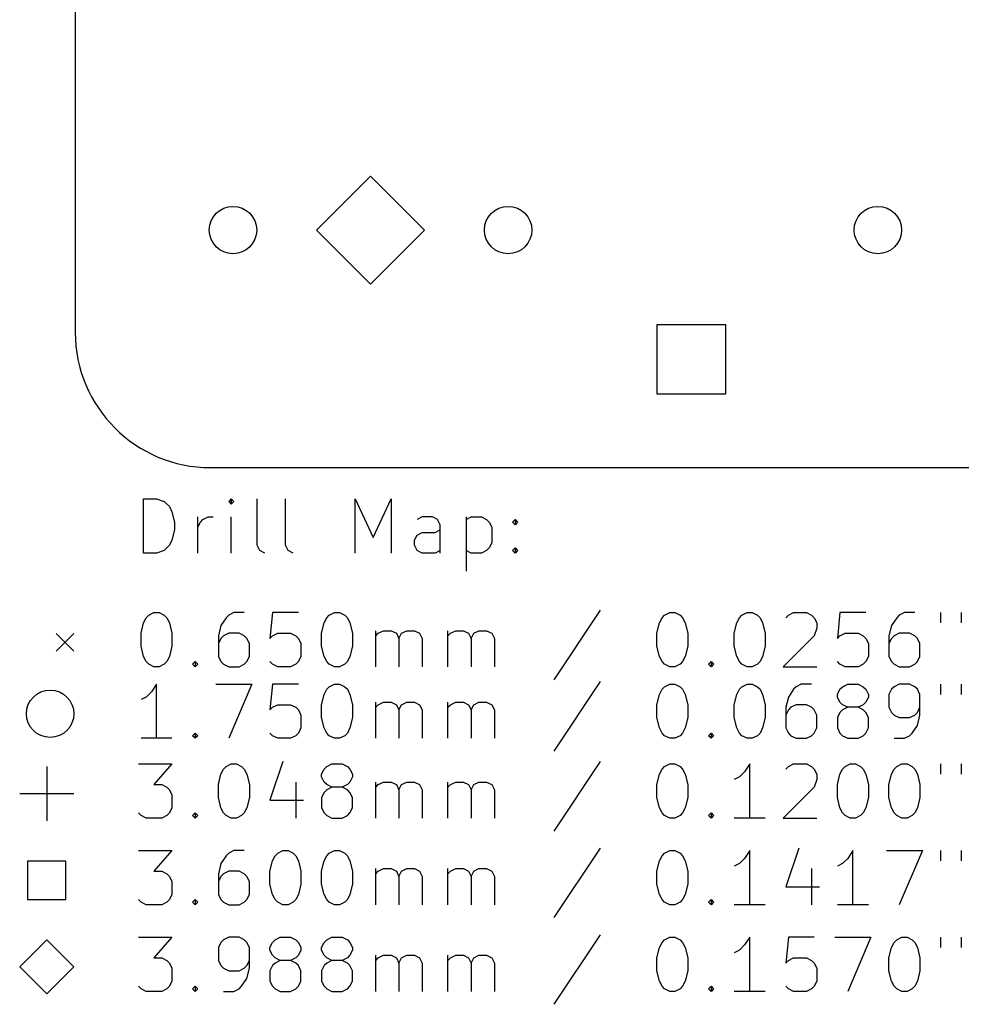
# Model space of a CAD drawing. Extents: x 75 to 360, y -180 to -33.
# Tile 1 of 6: x 75 to 110, y -179 to -143. Entities that reach past the tile are written whole.
import ezdxf

# ---------------------------------------------------------------- set-up
doc = ezdxf.new("R2010")
doc.units = 0
doc.layers.add('BLACK', color=7, linetype='CONTINUOUS')

msp = doc.modelspace()

# ---------------------------------------------------------------- linework, layer by layer
at = {"layer": 'BLACK', "linetype": 'CONTINUOUS'}
for p, q in [((77, -38), (77, -154.5)), ((87.9062, -148.731), (85.9123, -150.725)), ((89.9001, -150.725), (87.9062, -148.731)), ((85.9123, -150.725), (87.9062, -152.719)), ((87.9062, -152.719), (89.9001, -150.725)), ((101.023, -154.227), (98.4772, -154.227)), ((98.4772, -154.227), (98.4772, -156.773)), ((101.023, -156.773), (101.023, -154.227)), ((98.4772, -156.773), (101.023, -156.773)), ((82, -159.5), (355, -159.5)), ((79.5262, -162.655), (79.5262, -160.655)), ((79.5262, -160.655), (80.0024, -160.655)), ((80.0024, -160.655), (80.2881, -160.75)), ((82.7643, -160.655), (82.669, -160.75)), ((82.8595, -160.75), (82.7643, -160.655)), ((82.7643, -160.655), (82.7643, -160.845)), ((83.7167, -162.369), (83.7167, -160.655)), ((84.7643, -162.369), (84.7643, -160.655)), ((87.3357, -162.655), (87.3357, -160.655)), ((87.3357, -160.655), (88.0024, -162.083)), ((88.0024, -162.083), (88.669, -160.655)), ((88.669, -160.655), (88.669, -162.655)), ((80.2881, -160.75), (80.4786, -160.94)), ((80.4786, -160.94), (80.5738, -161.131)), ((82.669, -160.75), (82.7643, -160.845)), ((82.7643, -160.845), (82.8595, -160.75)), ((80.5738, -161.131), (80.669, -161.512)), ((81.5262, -162.655), (81.5262, -161.321)), ((81.6214, -161.512), (81.7167, -161.417)), ((81.7167, -161.417), (81.9071, -161.321)), ((81.9071, -161.321), (82.0976, -161.321)), ((82.7643, -162.655), (82.7643, -161.321)), ((89.8119, -161.321), (89.6214, -161.417)), ((90.1929, -161.321), (89.8119, -161.321)), ((90.3833, -161.417), (90.1929, -161.321)), ((90.4786, -161.607), (90.3833, -161.417)), ((91.431, -161.321), (91.431, -163.321)), ((91.431, -161.417), (91.6214, -161.321)), ((91.6214, -161.321), (92.0024, -161.321)), ((92.0024, -161.321), (92.1929, -161.417)), ((92.1929, -161.417), (92.2881, -161.512)), ((93.1452, -161.512), (93.2405, -161.417)), ((93.2405, -161.417), (93.3357, -161.512)), ((93.2405, -161.417), (93.2405, -161.607)), ((80.669, -161.798), (80.5738, -162.179)), ((80.669, -161.512), (80.669, -161.798)), ((81.5262, -161.702), (81.6214, -161.512)), ((90.2881, -161.893), (90.4786, -161.798)), ((90.4786, -162.655), (90.4786, -161.607)), ((92.2881, -161.512), (92.3833, -161.702)), ((92.3833, -161.702), (92.3833, -162.274)), ((93.2405, -161.607), (93.1452, -161.512)), ((93.3357, -161.512), (93.2405, -161.607)), ((80.5738, -162.179), (80.4786, -162.369)), ((89.5262, -162.179), (89.6214, -161.988)), ((89.5262, -162.369), (89.5262, -162.179)), ((89.6214, -161.988), (89.8119, -161.893)), ((89.8119, -161.893), (90.2881, -161.893)), ((80.4786, -162.369), (80.2881, -162.56)), ((83.8119, -162.56), (83.7167, -162.369)), ((84.8595, -162.56), (84.7643, -162.369)), ((89.6214, -162.56), (89.5262, -162.369)), ((92.2881, -162.464), (92.1929, -162.56)), ((92.3833, -162.274), (92.2881, -162.464)), ((93.1452, -162.56), (93.2405, -162.464)), ((93.2405, -162.464), (93.3357, -162.56)), ((93.2405, -162.464), (93.2405, -162.655)), ((80.0024, -162.655), (79.5262, -162.655)), ((80.2881, -162.56), (80.0024, -162.655)), ((84.0024, -162.655), (83.8119, -162.56)), ((85.05, -162.655), (84.8595, -162.56)), ((89.8119, -162.655), (89.6214, -162.56)), ((90.2881, -162.655), (89.8119, -162.655)), ((90.4786, -162.56), (90.2881, -162.655)), ((91.6214, -162.655), (91.431, -162.56)), ((92.0024, -162.655), (91.6214, -162.655)), ((92.1929, -162.56), (92.0024, -162.655)), ((93.2405, -162.655), (93.1452, -162.56)), ((93.3357, -162.56), (93.2405, -162.655)), ((79.5262, -165.236), (79.6214, -165.045)), ((79.6214, -165.045), (79.7167, -164.95)), ((79.7167, -164.95), (79.9071, -164.855)), ((79.9071, -164.855), (80.0976, -164.855)), ((80.0976, -164.855), (80.2881, -164.95)), ((80.2881, -164.95), (80.3833, -165.045)), ((80.3833, -165.045), (80.4786, -165.236)), ((82.5738, -165.045), (82.3833, -165.331)), ((82.669, -164.95), (82.5738, -165.045)), ((82.8595, -164.855), (82.669, -164.95)), ((83.2405, -164.855), (82.8595, -164.855)), ((84.2881, -164.855), (84.1929, -165.807)), ((85.2405, -164.855), (84.2881, -164.855)), ((86.1929, -165.236), (86.2881, -165.045)), ((86.2881, -165.045), (86.3833, -164.95)), ((86.3833, -164.95), (86.5738, -164.855)), ((86.5738, -164.855), (86.7643, -164.855)), ((86.7643, -164.855), (86.9548, -164.95)), ((86.9548, -164.95), (87.05, -165.045)), ((87.05, -165.045), (87.1452, -165.236)), ((96.3833, -164.76), (94.669, -167.331)), ((98.5738, -165.236), (98.669, -165.045)), ((98.669, -165.045), (98.7643, -164.95)), ((98.7643, -164.95), (98.9548, -164.855)), ((98.9548, -164.855), (99.1452, -164.855)), ((99.1452, -164.855), (99.3357, -164.95)), ((99.3357, -164.95), (99.431, -165.045)), ((99.431, -165.045), (99.5262, -165.236)), ((101.431, -165.236), (101.526, -165.045)), ((101.526, -165.045), (101.621, -164.95)), ((101.621, -164.95), (101.812, -164.855)), ((101.812, -164.855), (102.002, -164.855)), ((102.002, -164.855), (102.193, -164.95)), ((102.193, -164.95), (102.288, -165.045)), ((102.288, -165.045), (102.383, -165.236)), ((103.24, -165.045), (103.336, -164.95)), ((103.336, -164.95), (103.526, -164.855)), ((103.526, -164.855), (104.002, -164.855)), ((104.002, -164.855), (104.193, -164.95)), ((104.193, -164.95), (104.288, -165.045)), ((104.288, -165.045), (104.383, -165.236)), ((105.24, -164.855), (105.145, -165.807)), ((106.193, -164.855), (105.24, -164.855)), ((107.336, -165.045), (107.145, -165.331)), ((107.431, -164.95), (107.336, -165.045)), ((107.621, -164.855), (107.431, -164.95)), ((108.002, -164.855), (107.621, -164.855)), ((108.955, -164.855), (108.955, -165.236)), ((109.717, -164.855), (109.717, -165.236)), ((79.431, -165.617), (79.5262, -165.236)), ((80.4786, -165.236), (80.5738, -165.617)), ((82.3833, -165.331), (82.2881, -165.712)), ((86.0976, -165.617), (86.1929, -165.236)), ((87.1452, -165.236), (87.2405, -165.617)), ((98.4786, -165.617), (98.5738, -165.236)), ((99.5262, -165.236), (99.6214, -165.617)), ((101.336, -165.617), (101.431, -165.236)), ((102.383, -165.236), (102.479, -165.617)), ((104.383, -165.426), (104.288, -165.712)), ((104.383, -165.236), (104.383, -165.426)), ((107.145, -165.331), (107.05, -165.712)), ((76.3, -165.625), (76.95, -166.275)), ((76.95, -165.625), (76.3, -166.275)), ((79.431, -166.093), (79.431, -165.617)), ((80.5738, -165.617), (80.5738, -166.093)), ((82.2881, -165.712), (82.2881, -166.474)), ((82.3833, -165.807), (82.2881, -165.998)), ((82.4786, -165.712), (82.3833, -165.807)), ((82.669, -165.617), (82.4786, -165.712)), ((83.05, -165.617), (82.669, -165.617)), ((83.2405, -165.712), (83.05, -165.617)), ((83.3357, -165.807), (83.2405, -165.712)), ((83.431, -165.998), (83.3357, -165.807)), ((84.1929, -165.807), (84.2881, -165.712)), ((84.2881, -165.712), (84.4786, -165.617)), ((84.4786, -165.617), (84.9548, -165.617)), ((84.9548, -165.617), (85.1452, -165.712)), ((85.1452, -165.712), (85.2405, -165.807)), ((85.2405, -165.807), (85.3357, -165.998)), ((86.0976, -166.093), (86.0976, -165.617)), ((87.2405, -165.617), (87.2405, -166.093)), ((88.0976, -166.855), (88.0976, -165.521)), ((88.0976, -165.712), (88.1929, -165.617)), ((88.1929, -165.617), (88.3833, -165.521)), ((88.3833, -165.521), (88.669, -165.521)), ((88.669, -165.521), (88.8595, -165.617)), ((88.8595, -165.617), (88.9548, -165.807)), ((88.9548, -165.807), (89.05, -165.617)), ((88.9548, -165.807), (88.9548, -166.855)), ((89.05, -165.617), (89.2405, -165.521)), ((89.2405, -165.521), (89.5262, -165.521)), ((89.5262, -165.521), (89.7167, -165.617)), ((89.7167, -165.617), (89.8119, -165.807)), ((89.8119, -165.807), (89.8119, -166.855)), ((90.7643, -166.855), (90.7643, -165.521)), ((90.7643, -165.712), (90.8595, -165.617)), ((90.8595, -165.617), (91.05, -165.521)), ((91.05, -165.521), (91.3357, -165.521)), ((91.3357, -165.521), (91.5262, -165.617)), ((91.5262, -165.617), (91.6214, -165.807)), ((91.6214, -165.807), (91.7167, -165.617)), ((91.6214, -165.807), (91.6214, -166.855)), ((91.7167, -165.617), (91.9071, -165.521)), ((91.9071, -165.521), (92.1929, -165.521)), ((92.1929, -165.521), (92.3833, -165.617)), ((92.3833, -165.617), (92.4786, -165.807)), ((92.4786, -165.807), (92.4786, -166.855)), ((98.4786, -166.093), (98.4786, -165.617)), ((99.6214, -165.617), (99.6214, -166.093)), ((101.336, -166.093), (101.336, -165.617)), ((102.479, -165.617), (102.479, -166.093)), ((104.288, -165.712), (103.145, -166.855)), ((105.145, -165.807), (105.24, -165.712)), ((105.24, -165.712), (105.431, -165.617)), ((105.431, -165.617), (105.907, -165.617)), ((105.907, -165.617), (106.098, -165.712)), ((106.098, -165.712), (106.193, -165.807)), ((106.193, -165.807), (106.288, -165.998)), ((107.05, -165.712), (107.05, -166.474)), ((107.145, -165.807), (107.05, -165.998)), ((107.24, -165.712), (107.145, -165.807)), ((107.431, -165.617), (107.24, -165.712)), ((107.812, -165.617), (107.431, -165.617)), ((108.002, -165.712), (107.812, -165.617)), ((108.098, -165.807), (108.002, -165.712)), ((108.193, -165.998), (108.098, -165.807)), ((79.5262, -166.474), (79.431, -166.093)), ((80.5738, -166.093), (80.4786, -166.474)), ((83.431, -166.474), (83.431, -165.998)), ((85.3357, -165.998), (85.3357, -166.474)), ((86.1929, -166.474), (86.0976, -166.093)), ((87.2405, -166.093), (87.1452, -166.474)), ((98.5738, -166.474), (98.4786, -166.093)), ((99.6214, -166.093), (99.5262, -166.474)), ((101.431, -166.474), (101.336, -166.093)), ((102.479, -166.093), (102.383, -166.474)), ((106.288, -165.998), (106.288, -166.474)), ((108.193, -166.474), (108.193, -165.998)), ((79.6214, -166.664), (79.5262, -166.474)), ((80.4786, -166.474), (80.3833, -166.664)), ((82.2881, -166.474), (82.3833, -166.664)), ((83.3357, -166.664), (83.431, -166.474)), ((85.3357, -166.474), (85.2405, -166.664)), ((86.2881, -166.664), (86.1929, -166.474)), ((87.1452, -166.474), (87.05, -166.664)), ((98.669, -166.664), (98.5738, -166.474)), ((99.5262, -166.474), (99.431, -166.664)), ((101.526, -166.664), (101.431, -166.474)), ((102.383, -166.474), (102.288, -166.664)), ((106.288, -166.474), (106.193, -166.664)), ((107.05, -166.474), (107.145, -166.664)), ((108.098, -166.664), (108.193, -166.474)), ((79.7167, -166.76), (79.6214, -166.664)), ((79.9071, -166.855), (79.7167, -166.76)), ((80.0976, -166.855), (79.9071, -166.855)), ((80.2881, -166.76), (80.0976, -166.855)), ((80.3833, -166.664), (80.2881, -166.76)), ((81.3357, -166.76), (81.431, -166.664)), ((81.431, -166.855), (81.3357, -166.76)), ((81.431, -166.664), (81.5262, -166.76)), ((81.431, -166.664), (81.431, -166.855)), ((81.5262, -166.76), (81.431, -166.855)), ((82.3833, -166.664), (82.4786, -166.76)), ((82.4786, -166.76), (82.669, -166.855)), ((82.669, -166.855), (83.05, -166.855)), ((83.05, -166.855), (83.2405, -166.76)), ((83.2405, -166.76), (83.3357, -166.664)), ((84.2881, -166.76), (84.1929, -166.664)), ((84.4786, -166.855), (84.2881, -166.76)), ((84.9548, -166.855), (84.4786, -166.855)), ((85.1452, -166.76), (84.9548, -166.855)), ((85.2405, -166.664), (85.1452, -166.76)), ((86.3833, -166.76), (86.2881, -166.664)), ((86.5738, -166.855), (86.3833, -166.76)), ((86.7643, -166.855), (86.5738, -166.855)), ((86.9548, -166.76), (86.7643, -166.855)), ((87.05, -166.664), (86.9548, -166.76)), ((98.7643, -166.76), (98.669, -166.664)), ((98.9548, -166.855), (98.7643, -166.76)), ((99.1452, -166.855), (98.9548, -166.855)), ((99.3357, -166.76), (99.1452, -166.855)), ((99.431, -166.664), (99.3357, -166.76)), ((100.383, -166.76), (100.479, -166.664)), ((100.479, -166.855), (100.383, -166.76)), ((100.479, -166.664), (100.574, -166.76)), ((100.479, -166.664), (100.479, -166.855)), ((100.574, -166.76), (100.479, -166.855)), ((101.621, -166.76), (101.526, -166.664)), ((101.812, -166.855), (101.621, -166.76)), ((102.002, -166.855), (101.812, -166.855)), ((102.193, -166.76), (102.002, -166.855)), ((102.288, -166.664), (102.193, -166.76)), ((103.145, -166.855), (104.383, -166.855)), ((105.24, -166.76), (105.145, -166.664)), ((105.431, -166.855), (105.24, -166.76)), ((105.907, -166.855), (105.431, -166.855)), ((106.098, -166.76), (105.907, -166.855)), ((106.193, -166.664), (106.098, -166.76)), ((107.145, -166.664), (107.24, -166.76)), ((107.24, -166.76), (107.431, -166.855)), ((107.431, -166.855), (107.812, -166.855)), ((107.812, -166.855), (108.002, -166.76)), ((108.002, -166.76), (108.098, -166.664)), ((80.0024, -167.495), (79.8119, -167.78)), ((80.0024, -169.495), (80.0024, -167.495)), ((82.1929, -167.495), (83.5262, -167.495)), ((83.5262, -167.495), (82.669, -169.495)), ((84.2881, -167.495), (84.1929, -168.447)), ((85.2405, -167.495), (84.2881, -167.495)), ((86.2881, -167.685), (86.3833, -167.59)), ((86.3833, -167.59), (86.5738, -167.495)), ((86.5738, -167.495), (86.7643, -167.495)), ((86.7643, -167.495), (86.9548, -167.59)), ((86.9548, -167.59), (87.05, -167.685)), ((96.3833, -167.4), (94.669, -169.971)), ((98.669, -167.685), (98.7643, -167.59)), ((98.7643, -167.59), (98.9548, -167.495)), ((98.9548, -167.495), (99.1452, -167.495)), ((99.1452, -167.495), (99.3357, -167.59)), ((99.3357, -167.59), (99.431, -167.685)), ((101.526, -167.685), (101.621, -167.59)), ((101.621, -167.59), (101.812, -167.495)), ((101.812, -167.495), (102.002, -167.495)), ((102.002, -167.495), (102.193, -167.59)), ((102.193, -167.59), (102.288, -167.685)), ((103.621, -167.59), (103.526, -167.685)), ((103.812, -167.495), (103.621, -167.59)), ((104.193, -167.495), (103.812, -167.495)), ((105.24, -167.685), (105.336, -167.59)), ((105.336, -167.59), (105.526, -167.495)), ((105.526, -167.495), (105.907, -167.495)), ((105.907, -167.495), (106.098, -167.59)), ((106.098, -167.59), (106.193, -167.685)), ((107.24, -167.59), (107.145, -167.685)), ((107.431, -167.495), (107.24, -167.59)), ((107.812, -167.495), (107.431, -167.495)), ((108.002, -167.59), (107.812, -167.495)), ((108.098, -167.685), (108.002, -167.59)), ((108.955, -167.495), (108.955, -167.876)), ((109.717, -167.495), (109.717, -167.876)), ((79.6214, -167.971), (79.431, -168.066)), ((79.8119, -167.78), (79.6214, -167.971)), ((86.0976, -168.257), (86.1929, -167.876)), ((86.1929, -167.876), (86.2881, -167.685)), ((87.05, -167.685), (87.1452, -167.876)), ((87.1452, -167.876), (87.2405, -168.257)), ((98.4786, -168.257), (98.5738, -167.876)), ((98.5738, -167.876), (98.669, -167.685)), ((99.431, -167.685), (99.5262, -167.876)), ((99.5262, -167.876), (99.6214, -168.257)), ((101.336, -168.257), (101.431, -167.876)), ((101.431, -167.876), (101.526, -167.685)), ((102.288, -167.685), (102.383, -167.876)), ((102.383, -167.876), (102.479, -168.257)), ((103.336, -167.971), (103.24, -168.352)), ((103.526, -167.685), (103.336, -167.971)), ((105.145, -167.876), (105.24, -167.685)), ((105.145, -167.971), (105.145, -167.876)), ((105.24, -168.161), (105.145, -167.971)), ((106.193, -167.685), (106.288, -167.876)), ((106.288, -167.971), (106.193, -168.161)), ((106.288, -167.876), (106.288, -167.971)), ((107.145, -167.685), (107.05, -167.876)), ((107.05, -167.876), (107.05, -168.352)), ((108.193, -167.876), (108.098, -167.685)), ((108.193, -168.638), (108.193, -167.876)), ((84.1929, -168.447), (84.2881, -168.352)), ((84.2881, -168.352), (84.4786, -168.257)), ((84.4786, -168.257), (84.9548, -168.257)), ((84.9548, -168.257), (85.1452, -168.352)), ((85.1452, -168.352), (85.2405, -168.447)), ((86.0976, -168.733), (86.0976, -168.257)), ((87.2405, -168.257), (87.2405, -168.733)), ((88.0976, -169.495), (88.0976, -168.161)), ((88.0976, -168.352), (88.1929, -168.257)), ((88.1929, -168.257), (88.3833, -168.161)), ((88.3833, -168.161), (88.669, -168.161)), ((88.669, -168.161), (88.8595, -168.257)), ((88.8595, -168.257), (88.9548, -168.447)), ((88.9548, -168.447), (89.05, -168.257)), ((89.05, -168.257), (89.2405, -168.161)), ((89.2405, -168.161), (89.5262, -168.161)), ((89.5262, -168.161), (89.7167, -168.257)), ((89.7167, -168.257), (89.8119, -168.447)), ((90.7643, -169.495), (90.7643, -168.161)), ((90.7643, -168.352), (90.8595, -168.257)), ((90.8595, -168.257), (91.05, -168.161)), ((91.05, -168.161), (91.3357, -168.161)), ((91.3357, -168.161), (91.5262, -168.257)), ((91.5262, -168.257), (91.6214, -168.447)), ((91.6214, -168.447), (91.7167, -168.257)), ((91.7167, -168.257), (91.9071, -168.161)), ((91.9071, -168.161), (92.1929, -168.161)), ((92.1929, -168.161), (92.3833, -168.257)), ((92.3833, -168.257), (92.4786, -168.447)), ((98.4786, -168.733), (98.4786, -168.257)), ((99.6214, -168.257), (99.6214, -168.733)), ((101.336, -168.733), (101.336, -168.257)), ((102.479, -168.257), (102.479, -168.733)), ((103.24, -168.352), (103.24, -169.114)), ((103.431, -168.352), (103.336, -168.447)), ((103.621, -168.257), (103.431, -168.352)), ((104.002, -168.257), (103.621, -168.257)), ((104.193, -168.352), (104.002, -168.257)), ((104.288, -168.447), (104.193, -168.352)), ((105.336, -168.257), (105.24, -168.161)), ((105.526, -168.352), (105.336, -168.257)), ((105.526, -168.352), (105.336, -168.447)), ((105.907, -168.352), (105.526, -168.352)), ((106.098, -168.257), (105.907, -168.352)), ((106.098, -168.447), (105.907, -168.352)), ((106.193, -168.161), (106.098, -168.257)), ((107.05, -168.352), (107.145, -168.542)), ((108.098, -168.542), (108.193, -168.352)), ((85.2405, -168.447), (85.3357, -168.638)), ((85.3357, -168.638), (85.3357, -169.114)), ((86.1929, -169.114), (86.0976, -168.733)), ((87.2405, -168.733), (87.1452, -169.114)), ((88.9548, -168.447), (88.9548, -169.495)), ((89.8119, -168.447), (89.8119, -169.495)), ((91.6214, -168.447), (91.6214, -169.495)), ((92.4786, -168.447), (92.4786, -169.495)), ((98.5738, -169.114), (98.4786, -168.733)), ((99.6214, -168.733), (99.5262, -169.114)), ((101.431, -169.114), (101.336, -168.733)), ((102.479, -168.733), (102.383, -169.114)), ((103.336, -168.447), (103.24, -168.638)), ((104.383, -168.638), (104.288, -168.447)), ((104.383, -169.114), (104.383, -168.638)), ((105.24, -168.542), (105.145, -168.733)), ((105.145, -168.733), (105.145, -169.114)), ((105.336, -168.447), (105.24, -168.542)), ((106.193, -168.542), (106.098, -168.447)), ((106.288, -168.733), (106.193, -168.542)), ((106.288, -169.114), (106.288, -168.733)), ((107.145, -168.542), (107.24, -168.638)), ((107.24, -168.638), (107.431, -168.733)), ((107.431, -168.733), (107.812, -168.733)), ((107.812, -168.733), (108.002, -168.638)), ((108.002, -168.638), (108.098, -168.542)), ((108.098, -169.019), (108.193, -168.638)), ((107.907, -169.304), (108.098, -169.019)), ((81.3357, -169.4), (81.431, -169.304)), ((81.431, -169.495), (81.3357, -169.4)), ((81.431, -169.304), (81.5262, -169.4)), ((81.431, -169.304), (81.431, -169.495)), ((81.5262, -169.4), (81.431, -169.495)), ((84.2881, -169.4), (84.1929, -169.304)), ((84.4786, -169.495), (84.2881, -169.4)), ((85.1452, -169.4), (84.9548, -169.495)), ((85.2405, -169.304), (85.1452, -169.4)), ((85.3357, -169.114), (85.2405, -169.304)), ((86.2881, -169.304), (86.1929, -169.114)), ((86.3833, -169.4), (86.2881, -169.304)), ((86.5738, -169.495), (86.3833, -169.4)), ((86.9548, -169.4), (86.7643, -169.495)), ((87.05, -169.304), (86.9548, -169.4)), ((87.1452, -169.114), (87.05, -169.304)), ((98.669, -169.304), (98.5738, -169.114)), ((98.7643, -169.4), (98.669, -169.304)), ((98.9548, -169.495), (98.7643, -169.4)), ((99.3357, -169.4), (99.1452, -169.495)), ((99.431, -169.304), (99.3357, -169.4)), ((99.5262, -169.114), (99.431, -169.304)), ((100.383, -169.4), (100.479, -169.304)), ((100.479, -169.495), (100.383, -169.4)), ((100.479, -169.304), (100.574, -169.4)), ((100.479, -169.304), (100.479, -169.495)), ((100.574, -169.4), (100.479, -169.495)), ((101.526, -169.304), (101.431, -169.114)), ((101.621, -169.4), (101.526, -169.304)), ((101.812, -169.495), (101.621, -169.4)), ((102.193, -169.4), (102.002, -169.495)), ((102.288, -169.304), (102.193, -169.4)), ((102.383, -169.114), (102.288, -169.304)), ((103.24, -169.114), (103.336, -169.304)), ((103.336, -169.304), (103.431, -169.4)), ((103.431, -169.4), (103.621, -169.495)), ((104.002, -169.495), (104.193, -169.4)), ((104.193, -169.4), (104.288, -169.304)), ((104.288, -169.304), (104.383, -169.114)), ((105.145, -169.114), (105.24, -169.304)), ((105.24, -169.304), (105.336, -169.4)), ((105.336, -169.4), (105.526, -169.495)), ((105.907, -169.495), (106.098, -169.4)), ((106.098, -169.4), (106.193, -169.304)), ((106.193, -169.304), (106.288, -169.114)), ((107.621, -169.495), (107.812, -169.4)), ((107.812, -169.4), (107.907, -169.304)), ((80.5738, -169.495), (79.431, -169.495)), ((84.9548, -169.495), (84.4786, -169.495)), ((86.7643, -169.495), (86.5738, -169.495)), ((99.1452, -169.495), (98.9548, -169.495)), ((102.002, -169.495), (101.812, -169.495)), ((103.621, -169.495), (104.002, -169.495)), ((105.526, -169.495), (105.907, -169.495)), ((107.24, -169.495), (107.621, -169.495)), ((75.95, -170.54), (75.95, -172.54)), ((79.3357, -170.445), (80.5738, -170.445)), ((80.5738, -170.445), (79.9071, -171.207)), ((82.4786, -170.635), (82.5738, -170.54)), ((82.5738, -170.54), (82.7643, -170.445)), ((82.7643, -170.445), (82.9548, -170.445)), ((82.9548, -170.445), (83.1452, -170.54)), ((83.1452, -170.54), (83.2405, -170.635)), ((84.669, -170.35), (84.1929, -171.778)), ((86.1929, -170.635), (86.2881, -170.54)), ((86.2881, -170.54), (86.4786, -170.445)), ((86.4786, -170.445), (86.8595, -170.445)), ((86.8595, -170.445), (87.05, -170.54)), ((87.05, -170.54), (87.1452, -170.635)), ((96.3833, -170.35), (94.669, -172.921)), ((98.669, -170.635), (98.7643, -170.54)), ((98.7643, -170.54), (98.9548, -170.445)), ((98.9548, -170.445), (99.1452, -170.445)), ((99.1452, -170.445), (99.3357, -170.54)), ((99.3357, -170.54), (99.431, -170.635)), ((101.907, -170.445), (101.717, -170.73)), ((101.907, -172.445), (101.907, -170.445)), ((103.24, -170.635), (103.336, -170.54)), ((103.336, -170.54), (103.526, -170.445)), ((103.526, -170.445), (104.002, -170.445)), ((104.002, -170.445), (104.193, -170.54)), ((104.193, -170.54), (104.288, -170.635)), ((105.336, -170.635), (105.431, -170.54)), ((105.431, -170.54), (105.621, -170.445)), ((105.621, -170.445), (105.812, -170.445)), ((105.812, -170.445), (106.002, -170.54)), ((106.002, -170.54), (106.098, -170.635)), ((107.24, -170.635), (107.336, -170.54)), ((107.336, -170.54), (107.526, -170.445)), ((107.526, -170.445), (107.717, -170.445)), ((107.717, -170.445), (107.907, -170.54)), ((107.907, -170.54), (108.002, -170.635)), ((108.955, -170.445), (108.955, -170.826)), ((109.717, -170.445), (109.717, -170.826)), ((82.2881, -171.207), (82.3833, -170.826)), ((82.3833, -170.826), (82.4786, -170.635)), ((83.2405, -170.635), (83.3357, -170.826)), ((83.3357, -170.826), (83.431, -171.207)), ((86.0976, -170.826), (86.1929, -170.635)), ((86.0976, -170.921), (86.0976, -170.826)), ((87.1452, -170.635), (87.2405, -170.826)), ((87.2405, -170.826), (87.2405, -170.921)), ((98.4786, -171.207), (98.5738, -170.826)), ((98.5738, -170.826), (98.669, -170.635)), ((99.431, -170.635), (99.5262, -170.826)), ((99.5262, -170.826), (99.6214, -171.207)), ((101.717, -170.73), (101.526, -170.921)), ((104.288, -170.635), (104.383, -170.826)), ((104.383, -170.826), (104.383, -171.016)), ((105.145, -171.207), (105.24, -170.826)), ((105.24, -170.826), (105.336, -170.635)), ((106.098, -170.635), (106.193, -170.826)), ((106.193, -170.826), (106.288, -171.207)), ((107.05, -171.207), (107.145, -170.826)), ((107.145, -170.826), (107.24, -170.635)), ((108.002, -170.635), (108.098, -170.826)), ((108.098, -170.826), (108.193, -171.207)), ((79.9071, -171.207), (80.1929, -171.207)), ((80.1929, -171.207), (80.3833, -171.302)), ((82.2881, -171.683), (82.2881, -171.207)), ((83.431, -171.207), (83.431, -171.683)), ((85.1452, -171.111), (85.1452, -172.445)), ((86.1929, -171.111), (86.0976, -170.921)), ((86.2881, -171.207), (86.1929, -171.111)), ((86.4786, -171.302), (86.2881, -171.207)), ((87.05, -171.207), (86.8595, -171.302)), ((87.1452, -171.111), (87.05, -171.207)), ((87.2405, -170.921), (87.1452, -171.111)), ((88.0976, -172.445), (88.0976, -171.111)), ((88.0976, -171.302), (88.1929, -171.207)), ((88.1929, -171.207), (88.3833, -171.111)), ((88.3833, -171.111), (88.669, -171.111)), ((88.669, -171.111), (88.8595, -171.207)), ((88.8595, -171.207), (88.9548, -171.397)), ((88.9548, -171.397), (89.05, -171.207)), ((89.05, -171.207), (89.2405, -171.111)), ((89.2405, -171.111), (89.5262, -171.111)), ((89.5262, -171.111), (89.7167, -171.207)), ((89.7167, -171.207), (89.8119, -171.397)), ((90.7643, -172.445), (90.7643, -171.111)), ((90.7643, -171.302), (90.8595, -171.207)), ((90.8595, -171.207), (91.05, -171.111)), ((91.05, -171.111), (91.3357, -171.111)), ((91.3357, -171.111), (91.5262, -171.207)), ((91.5262, -171.207), (91.6214, -171.397)), ((91.6214, -171.397), (91.7167, -171.207)), ((91.7167, -171.207), (91.9071, -171.111)), ((91.9071, -171.111), (92.1929, -171.111)), ((92.1929, -171.111), (92.3833, -171.207)), ((92.3833, -171.207), (92.4786, -171.397)), ((98.4786, -171.683), (98.4786, -171.207)), ((99.6214, -171.207), (99.6214, -171.683)), ((101.526, -170.921), (101.336, -171.016)), ((104.383, -171.016), (104.288, -171.302)), ((105.145, -171.683), (105.145, -171.207)), ((106.288, -171.207), (106.288, -171.683)), ((107.05, -171.683), (107.05, -171.207)), ((108.193, -171.207), (108.193, -171.683)), ((74.95, -171.54), (76.95, -171.54)), ((80.3833, -171.302), (80.4786, -171.397)), ((80.4786, -171.397), (80.5738, -171.588)), ((80.5738, -171.588), (80.5738, -172.064)), ((86.1929, -171.492), (86.0976, -171.683)), ((86.2881, -171.397), (86.1929, -171.492)), ((86.4786, -171.302), (86.2881, -171.397)), ((86.8595, -171.302), (86.4786, -171.302)), ((87.05, -171.397), (86.8595, -171.302)), ((87.1452, -171.492), (87.05, -171.397)), ((87.2405, -171.683), (87.1452, -171.492)), ((88.9548, -171.397), (88.9548, -172.445)), ((89.8119, -171.397), (89.8119, -172.445)), ((91.6214, -171.397), (91.6214, -172.445)), ((92.4786, -171.397), (92.4786, -172.445)), ((104.288, -171.302), (103.145, -172.445)), ((82.3833, -172.064), (82.2881, -171.683)), ((83.431, -171.683), (83.3357, -172.064)), ((84.1929, -171.778), (85.431, -171.778)), ((86.0976, -171.683), (86.0976, -172.064)), ((87.2405, -172.064), (87.2405, -171.683)), ((98.5738, -172.064), (98.4786, -171.683)), ((99.6214, -171.683), (99.5262, -172.064)), ((105.24, -172.064), (105.145, -171.683)), ((106.288, -171.683), (106.193, -172.064)), ((107.145, -172.064), (107.05, -171.683)), ((108.193, -171.683), (108.098, -172.064)), ((79.431, -172.35), (79.3357, -172.254)), ((79.6214, -172.445), (79.431, -172.35)), ((80.3833, -172.35), (80.1929, -172.445)), ((80.4786, -172.254), (80.3833, -172.35)), ((80.5738, -172.064), (80.4786, -172.254)), ((81.3357, -172.35), (81.431, -172.254)), ((81.431, -172.445), (81.3357, -172.35)), ((81.431, -172.254), (81.5262, -172.35)), ((81.431, -172.254), (81.431, -172.445)), ((81.5262, -172.35), (81.431, -172.445)), ((82.4786, -172.254), (82.3833, -172.064)), ((82.5738, -172.35), (82.4786, -172.254)), ((82.7643, -172.445), (82.5738, -172.35)), ((83.1452, -172.35), (82.9548, -172.445)), ((83.2405, -172.254), (83.1452, -172.35)), ((83.3357, -172.064), (83.2405, -172.254)), ((86.0976, -172.064), (86.1929, -172.254)), ((86.1929, -172.254), (86.2881, -172.35)), ((86.2881, -172.35), (86.4786, -172.445)), ((86.8595, -172.445), (87.05, -172.35)), ((87.05, -172.35), (87.1452, -172.254)), ((87.1452, -172.254), (87.2405, -172.064)), ((98.669, -172.254), (98.5738, -172.064)), ((98.7643, -172.35), (98.669, -172.254)), ((98.9548, -172.445), (98.7643, -172.35)), ((99.3357, -172.35), (99.1452, -172.445)), ((99.431, -172.254), (99.3357, -172.35)), ((99.5262, -172.064), (99.431, -172.254)), ((100.383, -172.35), (100.479, -172.254)), ((100.479, -172.445), (100.383, -172.35)), ((100.479, -172.254), (100.574, -172.35)), ((100.479, -172.254), (100.479, -172.445)), ((100.574, -172.35), (100.479, -172.445)), ((105.336, -172.254), (105.24, -172.064)), ((105.431, -172.35), (105.336, -172.254)), ((105.621, -172.445), (105.431, -172.35)), ((106.002, -172.35), (105.812, -172.445)), ((106.098, -172.254), (106.002, -172.35)), ((106.193, -172.064), (106.098, -172.254)), ((107.24, -172.254), (107.145, -172.064)), ((107.336, -172.35), (107.24, -172.254)), ((107.526, -172.445), (107.336, -172.35)), ((107.907, -172.35), (107.717, -172.445)), ((108.002, -172.254), (107.907, -172.35)), ((108.098, -172.064), (108.002, -172.254)), ((80.1929, -172.445), (79.6214, -172.445)), ((82.9548, -172.445), (82.7643, -172.445)), ((86.4786, -172.445), (86.8595, -172.445)), ((99.1452, -172.445), (98.9548, -172.445)), ((102.479, -172.445), (101.336, -172.445)), ((103.145, -172.445), (104.383, -172.445)), ((105.812, -172.445), (105.621, -172.445)), ((107.717, -172.445), (107.526, -172.445)), ((79.3357, -173.645), (80.5738, -173.645)), ((80.5738, -173.645), (79.9071, -174.407)), ((82.669, -173.74), (82.5738, -173.835)), ((82.8595, -173.645), (82.669, -173.74)), ((83.2405, -173.645), (82.8595, -173.645)), ((84.3833, -173.835), (84.4786, -173.74)), ((84.4786, -173.74), (84.669, -173.645)), ((84.669, -173.645), (84.8595, -173.645)), ((84.8595, -173.645), (85.05, -173.74)), ((85.05, -173.74), (85.1452, -173.835)), ((86.2881, -173.835), (86.3833, -173.74)), ((86.3833, -173.74), (86.5738, -173.645)), ((86.5738, -173.645), (86.7643, -173.645)), ((86.7643, -173.645), (86.9548, -173.74)), ((86.9548, -173.74), (87.05, -173.835)), ((96.3833, -173.55), (94.669, -176.121)), ((98.669, -173.835), (98.7643, -173.74)), ((98.7643, -173.74), (98.9548, -173.645)), ((98.9548, -173.645), (99.1452, -173.645)), ((99.1452, -173.645), (99.3357, -173.74)), ((99.3357, -173.74), (99.431, -173.835)), ((101.907, -173.645), (101.717, -173.93)), ((101.907, -175.645), (101.907, -173.645)), ((103.717, -173.55), (103.24, -174.978)), ((105.717, -173.645), (105.526, -173.93)), ((105.717, -175.645), (105.717, -173.645)), ((106.955, -173.645), (108.288, -173.645)), ((108.288, -173.645), (107.431, -175.645)), ((108.955, -173.645), (108.955, -174.026)), ((109.717, -173.645), (109.717, -174.026)), ((76.6571, -174.033), (75.2429, -174.033)), ((75.2429, -174.033), (75.2429, -175.447)), ((76.6571, -175.447), (76.6571, -174.033)), ((82.3833, -174.121), (82.2881, -174.502)), ((82.5738, -173.835), (82.3833, -174.121)), ((84.1929, -174.407), (84.2881, -174.026)), ((84.2881, -174.026), (84.3833, -173.835)), ((85.1452, -173.835), (85.2405, -174.026)), ((85.2405, -174.026), (85.3357, -174.407)), ((86.0976, -174.407), (86.1929, -174.026)), ((86.1929, -174.026), (86.2881, -173.835)), ((87.05, -173.835), (87.1452, -174.026)), ((87.1452, -174.026), (87.2405, -174.407)), ((98.4786, -174.407), (98.5738, -174.026)), ((98.5738, -174.026), (98.669, -173.835)), ((99.431, -173.835), (99.5262, -174.026)), ((99.5262, -174.026), (99.6214, -174.407)), ((101.526, -174.121), (101.336, -174.216)), ((101.717, -173.93), (101.526, -174.121)), ((105.336, -174.121), (105.145, -174.216)), ((105.526, -173.93), (105.336, -174.121)), ((79.9071, -174.407), (80.1929, -174.407)), ((80.1929, -174.407), (80.3833, -174.502)), ((80.3833, -174.502), (80.4786, -174.597)), ((82.2881, -174.502), (82.2881, -175.264)), ((82.4786, -174.502), (82.3833, -174.597)), ((82.669, -174.407), (82.4786, -174.502)), ((83.05, -174.407), (82.669, -174.407)), ((83.2405, -174.502), (83.05, -174.407)), ((83.3357, -174.597), (83.2405, -174.502)), ((84.1929, -174.883), (84.1929, -174.407)), ((85.3357, -174.407), (85.3357, -174.883)), ((86.0976, -174.883), (86.0976, -174.407)), ((87.2405, -174.407), (87.2405, -174.883)), ((88.0976, -175.645), (88.0976, -174.311)), ((88.0976, -174.502), (88.1929, -174.407)), ((88.1929, -174.407), (88.3833, -174.311)), ((88.3833, -174.311), (88.669, -174.311)), ((88.669, -174.311), (88.8595, -174.407)), ((88.8595, -174.407), (88.9548, -174.597)), ((88.9548, -174.597), (89.05, -174.407)), ((89.05, -174.407), (89.2405, -174.311)), ((89.2405, -174.311), (89.5262, -174.311)), ((89.5262, -174.311), (89.7167, -174.407)), ((89.7167, -174.407), (89.8119, -174.597)), ((90.7643, -175.645), (90.7643, -174.311)), ((90.7643, -174.502), (90.8595, -174.407)), ((90.8595, -174.407), (91.05, -174.311)), ((91.05, -174.311), (91.3357, -174.311)), ((91.3357, -174.311), (91.5262, -174.407)), ((91.5262, -174.407), (91.6214, -174.597)), ((91.6214, -174.597), (91.7167, -174.407)), ((91.7167, -174.407), (91.9071, -174.311)), ((91.9071, -174.311), (92.1929, -174.311)), ((92.1929, -174.311), (92.3833, -174.407)), ((92.3833, -174.407), (92.4786, -174.597)), ((98.4786, -174.883), (98.4786, -174.407)), ((99.6214, -174.407), (99.6214, -174.883)), ((104.193, -174.311), (104.193, -175.645)), ((80.4786, -174.597), (80.5738, -174.788)), ((80.5738, -174.788), (80.5738, -175.264)), ((82.3833, -174.597), (82.2881, -174.788)), ((83.431, -174.788), (83.3357, -174.597)), ((83.431, -175.264), (83.431, -174.788)), ((84.2881, -175.264), (84.1929, -174.883)), ((85.3357, -174.883), (85.2405, -175.264)), ((86.1929, -175.264), (86.0976, -174.883)), ((87.2405, -174.883), (87.1452, -175.264)), ((88.9548, -174.597), (88.9548, -175.645)), ((89.8119, -174.597), (89.8119, -175.645)), ((91.6214, -174.597), (91.6214, -175.645)), ((92.4786, -174.597), (92.4786, -175.645)), ((98.5738, -175.264), (98.4786, -174.883)), ((99.6214, -174.883), (99.5262, -175.264)), ((80.5738, -175.264), (80.4786, -175.454)), ((82.2881, -175.264), (82.3833, -175.454)), ((83.3357, -175.454), (83.431, -175.264)), ((84.3833, -175.454), (84.2881, -175.264)), ((85.2405, -175.264), (85.1452, -175.454)), ((86.2881, -175.454), (86.1929, -175.264)), ((87.1452, -175.264), (87.05, -175.454)), ((98.669, -175.454), (98.5738, -175.264)), ((99.5262, -175.264), (99.431, -175.454)), ((103.24, -174.978), (104.479, -174.978)), ((75.2429, -175.447), (76.6571, -175.447)), ((79.431, -175.55), (79.3357, -175.454)), ((79.6214, -175.645), (79.431, -175.55)), ((80.1929, -175.645), (79.6214, -175.645)), ((80.3833, -175.55), (80.1929, -175.645)), ((80.4786, -175.454), (80.3833, -175.55)), ((81.3357, -175.55), (81.431, -175.454)), ((81.431, -175.645), (81.3357, -175.55)), ((81.431, -175.454), (81.5262, -175.55)), ((81.431, -175.454), (81.431, -175.645)), ((81.5262, -175.55), (81.431, -175.645)), ((82.3833, -175.454), (82.4786, -175.55)), ((82.4786, -175.55), (82.669, -175.645)), ((82.669, -175.645), (83.05, -175.645)), ((83.05, -175.645), (83.2405, -175.55)), ((83.2405, -175.55), (83.3357, -175.454)), ((84.4786, -175.55), (84.3833, -175.454)), ((84.669, -175.645), (84.4786, -175.55)), ((84.8595, -175.645), (84.669, -175.645)), ((85.05, -175.55), (84.8595, -175.645)), ((85.1452, -175.454), (85.05, -175.55)), ((86.3833, -175.55), (86.2881, -175.454)), ((86.5738, -175.645), (86.3833, -175.55)), ((86.7643, -175.645), (86.5738, -175.645)), ((86.9548, -175.55), (86.7643, -175.645)), ((87.05, -175.454), (86.9548, -175.55)), ((98.7643, -175.55), (98.669, -175.454)), ((98.9548, -175.645), (98.7643, -175.55)), ((99.1452, -175.645), (98.9548, -175.645)), ((99.3357, -175.55), (99.1452, -175.645)), ((99.431, -175.454), (99.3357, -175.55)), ((100.383, -175.55), (100.479, -175.454)), ((100.479, -175.645), (100.383, -175.55)), ((100.479, -175.454), (100.574, -175.55)), ((100.479, -175.454), (100.479, -175.645)), ((100.574, -175.55), (100.479, -175.645)), ((102.479, -175.645), (101.336, -175.645)), ((106.288, -175.645), (105.145, -175.645)), ((75.95, -176.94), (74.95, -177.94)), ((76.95, -177.94), (75.95, -176.94)), ((79.3357, -176.845), (80.5738, -176.845)), ((80.5738, -176.845), (79.9071, -177.607)), ((82.3833, -177.035), (82.2881, -177.226)), ((82.4786, -176.94), (82.3833, -177.035)), ((82.669, -176.845), (82.4786, -176.94)), ((83.05, -176.845), (82.669, -176.845)), ((83.2405, -176.94), (83.05, -176.845)), ((83.3357, -177.035), (83.2405, -176.94)), ((83.431, -177.226), (83.3357, -177.035)), ((84.1929, -177.226), (84.2881, -177.035)), ((84.2881, -177.035), (84.3833, -176.94)), ((84.3833, -176.94), (84.5738, -176.845)), ((84.5738, -176.845), (84.9548, -176.845)), ((84.9548, -176.845), (85.1452, -176.94)), ((85.1452, -176.94), (85.2405, -177.035)), ((85.2405, -177.035), (85.3357, -177.226)), ((86.0976, -177.226), (86.1929, -177.035)), ((86.1929, -177.035), (86.2881, -176.94)), ((86.2881, -176.94), (86.4786, -176.845)), ((86.4786, -176.845), (86.8595, -176.845)), ((86.8595, -176.845), (87.05, -176.94)), ((87.05, -176.94), (87.1452, -177.035)), ((87.1452, -177.035), (87.2405, -177.226)), ((96.3833, -176.75), (94.669, -179.321)), ((98.5738, -177.226), (98.669, -177.035)), ((98.669, -177.035), (98.7643, -176.94)), ((98.7643, -176.94), (98.9548, -176.845)), ((98.9548, -176.845), (99.1452, -176.845)), ((99.1452, -176.845), (99.3357, -176.94)), ((99.3357, -176.94), (99.431, -177.035)), ((99.431, -177.035), (99.5262, -177.226)), ((101.907, -176.845), (101.717, -177.13)), ((101.907, -178.845), (101.907, -176.845)), ((103.336, -176.845), (103.24, -177.797)), ((104.288, -176.845), (103.336, -176.845)), ((105.05, -176.845), (106.383, -176.845)), ((106.383, -176.845), (105.526, -178.845)), ((107.145, -177.226), (107.24, -177.035)), ((107.24, -177.035), (107.336, -176.94)), ((107.336, -176.94), (107.526, -176.845)), ((107.526, -176.845), (107.717, -176.845)), ((107.717, -176.845), (107.907, -176.94)), ((107.907, -176.94), (108.002, -177.035)), ((108.002, -177.035), (108.098, -177.226)), ((108.955, -176.845), (108.955, -177.226)), ((109.717, -176.845), (109.717, -177.226)), ((82.2881, -177.226), (82.2881, -177.702)), ((83.431, -177.988), (83.431, -177.226)), ((84.1929, -177.321), (84.1929, -177.226)), ((84.2881, -177.511), (84.1929, -177.321)), ((85.3357, -177.321), (85.2405, -177.511)), ((85.3357, -177.226), (85.3357, -177.321)), ((86.0976, -177.321), (86.0976, -177.226)), ((86.1929, -177.511), (86.0976, -177.321)), ((87.2405, -177.321), (87.1452, -177.511)), ((87.2405, -177.226), (87.2405, -177.321)), ((98.4786, -177.607), (98.5738, -177.226)), ((99.5262, -177.226), (99.6214, -177.607)), ((101.526, -177.321), (101.336, -177.416)), ((101.717, -177.13), (101.526, -177.321)), ((107.05, -177.607), (107.145, -177.226)), ((108.098, -177.226), (108.193, -177.607)), ((79.9071, -177.607), (80.1929, -177.607)), ((80.1929, -177.607), (80.3833, -177.702)), ((80.3833, -177.702), (80.4786, -177.797)), ((80.4786, -177.797), (80.5738, -177.988)), ((82.2881, -177.702), (82.3833, -177.892)), ((83.3357, -177.892), (83.431, -177.702)), ((84.3833, -177.607), (84.2881, -177.511)), ((84.3833, -177.797), (84.2881, -177.892)), ((84.5738, -177.702), (84.3833, -177.607)), ((84.5738, -177.702), (84.3833, -177.797)), ((84.9548, -177.702), (84.5738, -177.702)), ((85.1452, -177.607), (84.9548, -177.702)), ((85.1452, -177.797), (84.9548, -177.702)), ((85.2405, -177.511), (85.1452, -177.607)), ((85.2405, -177.892), (85.1452, -177.797)), ((86.2881, -177.607), (86.1929, -177.511)), ((86.2881, -177.797), (86.1929, -177.892)), ((86.4786, -177.702), (86.2881, -177.607)), ((86.4786, -177.702), (86.2881, -177.797)), ((86.8595, -177.702), (86.4786, -177.702)), ((87.05, -177.607), (86.8595, -177.702)), ((87.05, -177.797), (86.8595, -177.702)), ((87.1452, -177.511), (87.05, -177.607)), ((87.1452, -177.892), (87.05, -177.797)), ((88.0976, -178.845), (88.0976, -177.511)), ((88.0976, -177.702), (88.1929, -177.607)), ((88.1929, -177.607), (88.3833, -177.511)), ((88.3833, -177.511), (88.669, -177.511)), ((88.669, -177.511), (88.8595, -177.607)), ((88.8595, -177.607), (88.9548, -177.797)), ((88.9548, -177.797), (89.05, -177.607)), ((88.9548, -177.797), (88.9548, -178.845)), ((89.05, -177.607), (89.2405, -177.511)), ((89.2405, -177.511), (89.5262, -177.511)), ((89.5262, -177.511), (89.7167, -177.607)), ((89.7167, -177.607), (89.8119, -177.797)), ((89.8119, -177.797), (89.8119, -178.845)), ((90.7643, -178.845), (90.7643, -177.511)), ((90.7643, -177.702), (90.8595, -177.607)), ((90.8595, -177.607), (91.05, -177.511)), ((91.05, -177.511), (91.3357, -177.511)), ((91.3357, -177.511), (91.5262, -177.607)), ((91.5262, -177.607), (91.6214, -177.797)), ((91.6214, -177.797), (91.7167, -177.607)), ((91.6214, -177.797), (91.6214, -178.845)), ((91.7167, -177.607), (91.9071, -177.511)), ((91.9071, -177.511), (92.1929, -177.511)), ((92.1929, -177.511), (92.3833, -177.607)), ((92.3833, -177.607), (92.4786, -177.797)), ((92.4786, -177.797), (92.4786, -178.845)), ((98.4786, -178.083), (98.4786, -177.607)), ((99.6214, -177.607), (99.6214, -178.083)), ((103.24, -177.797), (103.336, -177.702)), ((103.336, -177.702), (103.526, -177.607)), ((103.526, -177.607), (104.002, -177.607)), ((104.002, -177.607), (104.193, -177.702)), ((104.193, -177.702), (104.288, -177.797)), ((104.288, -177.797), (104.383, -177.988)), ((107.05, -178.083), (107.05, -177.607)), ((108.193, -177.607), (108.193, -178.083)), ((74.95, -177.94), (75.95, -178.94)), ((75.95, -178.94), (76.95, -177.94)), ((80.5738, -177.988), (80.5738, -178.464)), ((82.3833, -177.892), (82.4786, -177.988)), ((82.4786, -177.988), (82.669, -178.083)), ((82.669, -178.083), (83.05, -178.083)), ((83.05, -178.083), (83.2405, -177.988)), ((83.2405, -177.988), (83.3357, -177.892)), ((83.3357, -178.369), (83.431, -177.988)), ((84.2881, -177.892), (84.1929, -178.083)), ((84.1929, -178.083), (84.1929, -178.464)), ((85.3357, -178.083), (85.2405, -177.892)), ((85.3357, -178.464), (85.3357, -178.083)), ((86.1929, -177.892), (86.0976, -178.083)), ((86.0976, -178.083), (86.0976, -178.464)), ((87.2405, -178.083), (87.1452, -177.892)), ((87.2405, -178.464), (87.2405, -178.083)), ((98.5738, -178.464), (98.4786, -178.083)), ((99.6214, -178.083), (99.5262, -178.464)), ((104.383, -177.988), (104.383, -178.464)), ((107.145, -178.464), (107.05, -178.083)), ((108.193, -178.083), (108.098, -178.464)), ((80.5738, -178.464), (80.4786, -178.654)), ((83.1452, -178.654), (83.3357, -178.369)), ((84.1929, -178.464), (84.2881, -178.654)), ((85.2405, -178.654), (85.3357, -178.464)), ((86.0976, -178.464), (86.1929, -178.654)), ((87.1452, -178.654), (87.2405, -178.464)), ((98.669, -178.654), (98.5738, -178.464)), ((99.5262, -178.464), (99.431, -178.654)), ((104.383, -178.464), (104.288, -178.654)), ((107.24, -178.654), (107.145, -178.464)), ((108.098, -178.464), (108.002, -178.654)), ((79.431, -178.75), (79.3357, -178.654)), ((79.6214, -178.845), (79.431, -178.75)), ((80.1929, -178.845), (79.6214, -178.845)), ((80.3833, -178.75), (80.1929, -178.845)), ((80.4786, -178.654), (80.3833, -178.75)), ((81.3357, -178.75), (81.431, -178.654)), ((81.431, -178.845), (81.3357, -178.75)), ((81.431, -178.654), (81.5262, -178.75)), ((81.431, -178.654), (81.431, -178.845)), ((81.5262, -178.75), (81.431, -178.845)), ((82.4786, -178.845), (82.8595, -178.845)), ((82.8595, -178.845), (83.05, -178.75)), ((83.05, -178.75), (83.1452, -178.654)), ((84.2881, -178.654), (84.3833, -178.75)), ((84.3833, -178.75), (84.5738, -178.845)), ((84.5738, -178.845), (84.9548, -178.845)), ((84.9548, -178.845), (85.1452, -178.75)), ((85.1452, -178.75), (85.2405, -178.654)), ((86.1929, -178.654), (86.2881, -178.75)), ((86.2881, -178.75), (86.4786, -178.845)), ((86.4786, -178.845), (86.8595, -178.845)), ((86.8595, -178.845), (87.05, -178.75)), ((87.05, -178.75), (87.1452, -178.654)), ((98.7643, -178.75), (98.669, -178.654)), ((98.9548, -178.845), (98.7643, -178.75)), ((99.1452, -178.845), (98.9548, -178.845)), ((99.3357, -178.75), (99.1452, -178.845)), ((99.431, -178.654), (99.3357, -178.75)), ((100.383, -178.75), (100.479, -178.654)), ((100.479, -178.845), (100.383, -178.75)), ((100.479, -178.654), (100.574, -178.75)), ((100.479, -178.654), (100.479, -178.845)), ((100.574, -178.75), (100.479, -178.845)), ((102.479, -178.845), (101.336, -178.845)), ((103.336, -178.75), (103.24, -178.654)), ((103.526, -178.845), (103.336, -178.75)), ((104.002, -178.845), (103.526, -178.845)), ((104.193, -178.75), (104.002, -178.845)), ((104.288, -178.654), (104.193, -178.75)), ((107.336, -178.75), (107.24, -178.654)), ((107.526, -178.845), (107.336, -178.75)), ((107.717, -178.845), (107.526, -178.845)), ((107.907, -178.75), (107.717, -178.845)), ((108.002, -178.654), (107.907, -178.75))]:
    msp.add_line(p, q, dxfattribs=at)
at = {"layer": 'BLACK'}
for centre in [(82.8263, -150.725), (92.9862, -150.725), (106.639, -150.725), (76.075, -168.59)]:
    msp.add_circle(centre, 0.875, dxfattribs=at)
msp.add_arc((82, -154.5), 5, -180, -90, dxfattribs=at)

doc.saveas('drawing.dxf')
